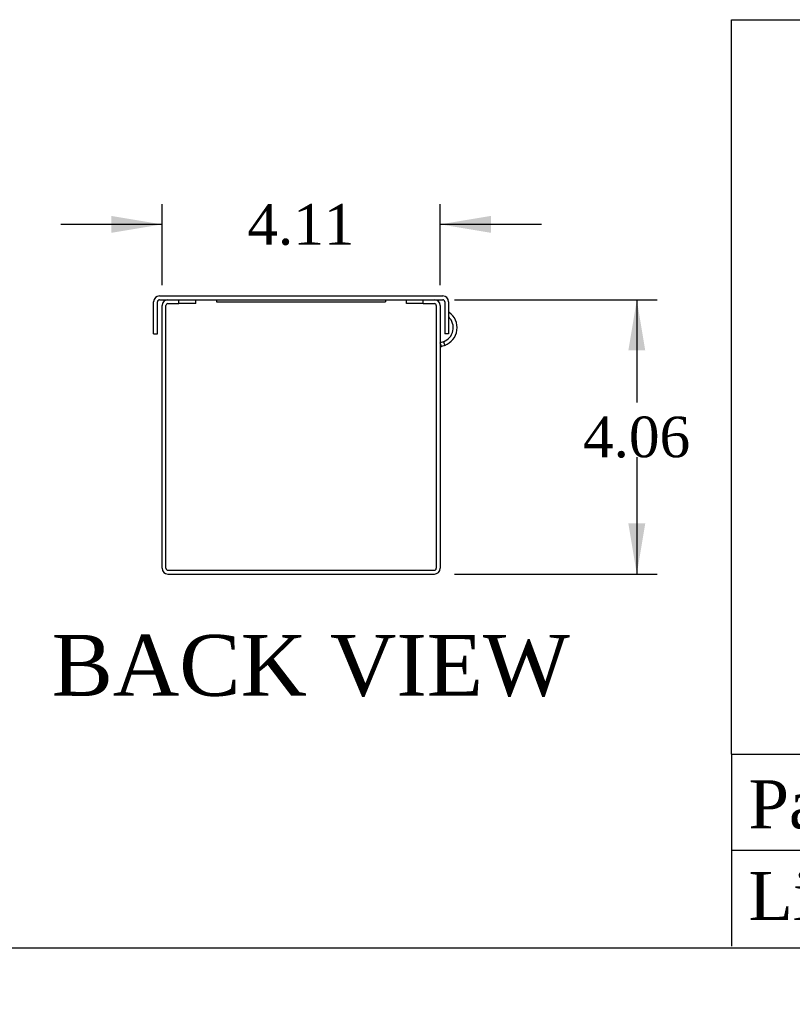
# Model space of a CAD drawing. Header units: inches. Extents: x 0 to 120, y -1 to 80.
# Tile 2 of 3: x 86 to 97, y -1 to 14. Entities that reach past the tile are written whole.
import ezdxf
from ezdxf import colors
from ezdxf.entities.mleader import LeaderData, LeaderLine
from ezdxf.enums import TextEntityAlignment as Align
from ezdxf.math import Vec2, Vec3

# ---------------------------------------------------------------- set-up
doc = ezdxf.new("R2010")
doc.units = ezdxf.units.IN
doc.header["$MEASUREMENT"] = 0
for name, color, linetype in [('COM55543-18', 7, 'Continuous'), ('COM56298-11', 7, 'Continuous'), ('Default', 7, 'Continuous'), ('QLB20316', 7, 'Continuous')]:
    doc.layers.add(name, color=color, linetype=linetype)
doc.styles.add('SEACAD_Times_New_Roman', font='times.ttf')
doc.dimstyles.new('HAMMOND_(STH_-_120x80)', dxfattribs={"dimtxt": 0.6, "dimasz": 0.75, "dimexe": 0.3, "dimexo": 0.3, "dimgap": 0.15, "dimtad": 0, "dimtih": 1, "dimtoh": 1, "dimzin": 0, "dimdsep": 46, "dimtxsty": 'SEACAD_Times_New_Roman', "dimblk1": '_SE_FILLED', "dimblk2": '_SE_FILLED', "dimsah": 1, "dimcen": 0.3, "dimadec": 0, "dimazin": 0, "dimtfac": 0.8, "dimtofl": 0, "dimtmove": 0, "dimatfit": 3, "dimfxl": 1, "dimtolj": 1, "dimtzin": 0, "dimarcsym": 0})

# ---------------------------------------------------------------- blocks, each defined once
blk = doc.blocks.new('SE4')
at = {"layer": 'COM55543-18', "color": 7, "linetype": 'Continuous'}
for p, q in [((87.5296017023, 9.3146961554), (87.5296017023, 9.7906961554)), ((87.5866017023, 9.3146961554), (87.5866017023, 9.7906961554)), ((87.6156017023, 9.8766961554), (91.80760170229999, 9.8766961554)), ((87.6156017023, 9.819696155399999), (87.7406017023, 9.819696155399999)), ((87.9046017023, 9.819696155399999), (91.51860170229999, 9.819696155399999)), ((91.68260170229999, 9.819696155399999), (91.80760170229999, 9.819696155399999)), ((91.8366017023, 9.7906961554), (91.8366017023, 9.3146961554)), ((91.89360170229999, 9.7906961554), (91.89360170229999, 9.3146961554)), ((87.5296017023, 9.3146961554), (87.5866017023, 9.3146961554)), ((91.89360170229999, 9.3146961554), (91.8366017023, 9.3146961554))]:
    blk.add_line(p, q, dxfattribs=at)
for centre, radius, start, end in [((87.6156017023, 9.7906961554), 0.0860000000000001, 90, 180), ((87.6156017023, 9.7906961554), 0.0290000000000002, 90, 180), ((91.80760170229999, 9.7906961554), 0.0860000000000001, 0, 90), ((91.80760170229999, 9.7906961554), 0.0289999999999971, 0, 90)]:
    blk.add_arc(centre, radius, start, end, dxfattribs=at)
at = {"layer": 'COM56298-11', "color": 7, "linetype": 'Continuous'}
for p, q in [((87.7406017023, 9.819696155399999), (87.9046017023, 9.819696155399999)), ((87.7406017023, 9.7626961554), (87.9046017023, 9.7626961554)), ((87.9046017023, 9.7626961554), (87.9046017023, 9.819696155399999)), ((88.1546017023, 9.7626961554), (87.9046017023, 9.7626961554)), ((88.1546017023, 9.7626961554), (88.1546017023, 9.819696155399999)), ((91.26860170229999, 9.7626961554), (91.26860170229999, 9.819696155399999)), ((91.51860170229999, 9.7626961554), (91.26860170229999, 9.7626961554)), ((91.51860170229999, 9.819696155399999), (91.68260170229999, 9.819696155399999)), ((91.51860170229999, 9.7626961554), (91.51860170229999, 9.819696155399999)), ((91.51860170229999, 9.7626961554), (91.68260170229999, 9.7626961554)), ((87.6546017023, 5.8486961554), (87.6546017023, 9.733696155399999)), ((87.7116017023, 5.8486961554), (87.7116017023, 9.733696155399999)), ((91.7116017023, 9.733696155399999), (91.7116017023, 5.8486961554)), ((91.76860170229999, 9.733696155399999), (91.76860170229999, 5.8486961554)), ((91.89360170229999, 9.6222440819), (91.9016017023, 9.6335020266)), ((91.816156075, 9.1992186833), (91.76860170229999, 9.1819103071)), ((91.78768311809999, 9.1281972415), (91.76860170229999, 9.180623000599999)), ((91.816156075, 9.1992186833), (91.8356512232, 9.1456562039)), ((91.8356512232, 9.1456562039), (91.78768311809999, 9.1281972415)), ((87.7406017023, 5.8196961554), (91.68260170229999, 5.8196961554)), ((87.7406017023, 5.7626961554), (91.68260170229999, 5.7626961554))]:
    blk.add_line(p, q, dxfattribs=at)
for centre, radius, start, end in [((87.7406017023, 9.733696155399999), 0.0860000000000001, 90, 180), ((87.7406017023, 9.733696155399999), 0.0290000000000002, 90, 180), ((91.68260170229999, 9.733696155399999), 0.0860000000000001, 0, 90), ((91.68260170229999, 9.733696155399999), 0.0290000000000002, 0, 90), ((91.7405696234, 9.4068907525), 0.2780000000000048, 290, 54.6020447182), ((91.7405696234, 9.4068907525), 0.2209999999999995, 290, 45.6725038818), ((91.7976017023, 9.100946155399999), 0.028999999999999, 110, 180), ((87.7406017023, 5.8486961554), 0.0860000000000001, 180, 270), ((87.7406017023, 5.8486961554), 0.0290000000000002, 180, 270), ((91.68260170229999, 5.8486961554), 0.086, 270, 0), ((91.68260170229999, 5.8486961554), 0.029, 270, 0)]:
    blk.add_arc(centre, radius, start, end, dxfattribs=at)
at = {"layer": 'QLB20316', "color": 7, "linetype": 'Continuous'}
for p, q in [((88.4616017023, 9.819696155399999), (88.4616017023, 9.7896961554)), ((88.4616017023, 9.7896961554), (88.8366017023, 9.7896961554)), ((88.8366017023, 9.7896961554), (90.5866017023, 9.7896961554)), ((90.5866017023, 9.7896961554), (90.9616017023, 9.7896961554)), ((90.9616017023, 9.819696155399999), (90.9616017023, 9.7896961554))]:
    blk.add_line(p, q, dxfattribs=at)
blk = doc.blocks.new('DMBLK1462')
at = {"layer": 'Default', "linetype": 'Continuous', "transparency": 16777216}
for points in [[(86.90460169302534, 11.05986211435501), (86.90460169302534, 10.80986211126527), (87.65460170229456, 10.93486211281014)], [(92.51860171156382, 11.05986211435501), (91.7686017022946, 10.93486211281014), (92.51860171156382, 10.80986211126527)]]:
    blk.add_hatch(color=7, dxfattribs=at).paths.add_polyline_path(points)
at = {"layer": 'Default', "color": 7, "linetype": 'Continuous', "transparency": 16777216}
for p, q in [((87.6546017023, 10.0336961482), (87.6546017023, 11.2348621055)), ((91.76860170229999, 10.0336961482), (91.76860170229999, 11.2348621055)), ((87.6546017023, 10.9348621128), (86.1546016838, 10.9348621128)), ((93.26860172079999, 10.9348621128), (91.76860170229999, 10.9348621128))]:
    blk.add_line(p, q, dxfattribs=at)
at = {"layer": 'Default', "color": 7, "linetype": 'Continuous', "transparency": 16777216, "style": 'SEACAD_Times_New_Roman'}
blk.add_text('4.11', height=0.6, dxfattribs=at).set_placement((88.9153931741, 11.2348621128), align=Align.TOP_LEFT)
blk = doc.blocks.new('_SE_FILLED')
at = {"color": 0}
blk.add_line((0, 0), (-1, 0), dxfattribs=at)
blk.add_solid([(0, 0), (-1, -0.1665), (-1, 0.1665), (0, 0)], dxfattribs=at)
blk = doc.blocks.new('DMBLK1463')
at = {"layer": 'Default', "linetype": 'Continuous', "transparency": 16777216}
for points in [[(94.80270390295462, 9.069696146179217), (94.67770390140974, 9.819696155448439), (94.55270389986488, 9.069696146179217)], [(94.80270390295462, 6.51269616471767), (94.55270389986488, 6.51269616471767), (94.67770390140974, 5.762696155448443)]]:
    blk.add_hatch(color=7, dxfattribs=at).paths.add_polyline_path(points)
at = {"layer": 'Default', "color": 7, "linetype": 'Continuous', "transparency": 16777216}
for p, q in [((91.9826017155, 9.819696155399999), (94.9777038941, 9.819696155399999)), ((94.6777039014, 9.819696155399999), (94.6777039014, 8.3011961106)), ((94.6777039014, 7.491196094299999), (94.6777039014, 5.7626961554)), ((91.982601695, 5.7626961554), (94.9777038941, 5.7626961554))]:
    blk.add_line(p, q, dxfattribs=at)
at = {"layer": 'Default', "color": 7, "linetype": 'Continuous', "transparency": 16777216, "style": 'SEACAD_Times_New_Roman'}
blk.add_text('4.06', height=0.6, dxfattribs=at).set_placement((93.88149537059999, 8.091196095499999), align=Align.TOP_LEFT)
blk = doc.blocks.new('_DOT')
at = {"color": 0}
blk.add_line((0, 0), (-1, 0), dxfattribs=at)
at = {"color": 0, "const_width": 0.333}
blk.add_lwpolyline([(-0.1665, 0, 1), (0.1665, 0, 1)], format="xyb", close=True, dxfattribs=at)
blk = doc.blocks.new('BORDER')
at = {"layer": 'Default', "color": 7, "linetype": 'Continuous'}
for p, q in [((-8.3041875, 4.8171933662), (0, 4.8171933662)), ((-8.3041875, 1.004611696), (-8.3041875, 4.8171933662)), ((-8.3041875, 1.004611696), (0, 1.004611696)), ((-8.3041875, 1.004611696), (-8.3041875, 0.009543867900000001)), ((-8.3041875, 0.5070777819), (0, 0.5070777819)), ((-41.86, 0), (0, 0))]:
    blk.add_line(p, q, dxfattribs=at)
ml = blk.add_multileader_mtext('Standard', dxfattribs=at)
ml.set_content('{\\pxsm0.9;\\fTimes New Roman|b0||i0||c0|p34;\\W1.;Part # :\\P}', color=7)
ml.set_leader_properties()
ml.set_arrow_properties(name='DOT')
ml.build(insert=Vec2(0, 0))
ml.multileader.update_dxf_attribs({"leader_type": 0, "dogleg_length": 0, "arrow_head_size": 0.3125})
ctx = ml.context
ctx.base_point, ctx.char_height, ctx.arrow_head_size, ctx.landing_gap_size = Vec3(-8.3053121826, 0.7427171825), 0.25, 0.3125, 0.0875
notes = []
notes.append((ctx, [(0, (0, 0, 0), (0, 0), (1, 0), 1, [])]))
ctx.mtext.insert = Vec3(-8.2153121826, 0.870219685)
ml = blk.add_multileader_mtext('Standard', dxfattribs=at)
ml.set_content('{\\pxsm0.9;\\fTimes New Roman|b0||i0||c0|p34;\\W1.;Link:www.hammfg.com/CWST460NK\\P}', color=7)
ml.set_leader_properties()
ml.set_arrow_properties(name='DOT')
ml.build(insert=Vec2(0, 0))
ml.multileader.update_dxf_attribs({"leader_type": 0, "dogleg_length": 0, "arrow_head_size": 0.3125})
ctx = ml.context
ctx.base_point, ctx.char_height, ctx.arrow_head_size, ctx.landing_gap_size = Vec3(-8.3056594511, 0.2292848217), 0.25, 0.3125, 0.0875
notes.append((ctx, [(0, (0, 0, 0), (0, 0), (1, 0), 1, [])]))
ctx.mtext.insert = Vec3(-8.2156594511, 0.3941997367)
for ctx, leaders in notes:
    for number, flags, end, landing, length, lines in leaders:
        leader = LeaderData()
        leader.index, (leader.has_last_leader_line, leader.has_dogleg_vector, leader.attachment_direction) = number, flags
        leader.last_leader_point, leader.dogleg_vector, leader.dogleg_length = Vec3(end), Vec3(landing), length
        for number, points, colour, breaks in lines:
            line = LeaderLine()
            line.index, line.vertices, line.color, line.breaks = number, Vec3.list(points), colors.encode_raw_color(colour), breaks
            leader.lines.append(line)
        ctx.leaders.append(leader)

msp = doc.modelspace()

# ---------------------------------------------------------------- block references
at = {"layer": 'Default', "color": 7, "xscale": 2.85, "yscale": 2.85, "zscale": 2.85}
msp.add_blockref('BORDER', (119.7441388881, 0.233407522), dxfattribs=at)
at = {"layer": 'Default'}
msp.add_blockref('SE4', (0, 0), dxfattribs=at)

# ---------------------------------------------------------------- texts
at = {"layer": 'Default', "color": 7, "linetype": 'Continuous', "style": 'SEACAD_Times_New_Roman'}
msp.add_text('BACK VIEW', height=0.9, dxfattribs=at).set_placement((86.02053116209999, 4.8626961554), align=Align.TOP_LEFT)

# ---------------------------------------------------------------- dimensions: what is measured, and where the dimension line sits
at = {"layer": 'Default', "color": 7, "linetype": 'Continuous'}
dim = msp.add_linear_dim(base=(87.6546017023, 10.9348621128), p1=(91.76860170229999, 9.733696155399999), p2=(87.6546017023, 9.733696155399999), text='\\A1;<>', dimstyle='HAMMOND_(STH_-_120x80)', dxfattribs=at)
dim.commit()
dim.dimension.update_dxf_attribs({"geometry": 'DMBLK1462', "text_midpoint": (89.71160170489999, 10.9348621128), "dimtype": 160})
dim = msp.add_linear_dim(base=(94.6777039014, 5.7626961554), p1=(91.51860170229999, 9.819696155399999), p2=(91.68260170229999, 5.7626961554), angle=90, text='\\A1;<>', dimstyle='HAMMOND_(STH_-_120x80)', dxfattribs=at)
dim.commit()
dim.dimension.update_dxf_attribs({"geometry": 'DMBLK1463', "text_midpoint": (94.6777039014, 7.791196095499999), "dimtype": 160})

doc.saveas('drawing.dxf')
